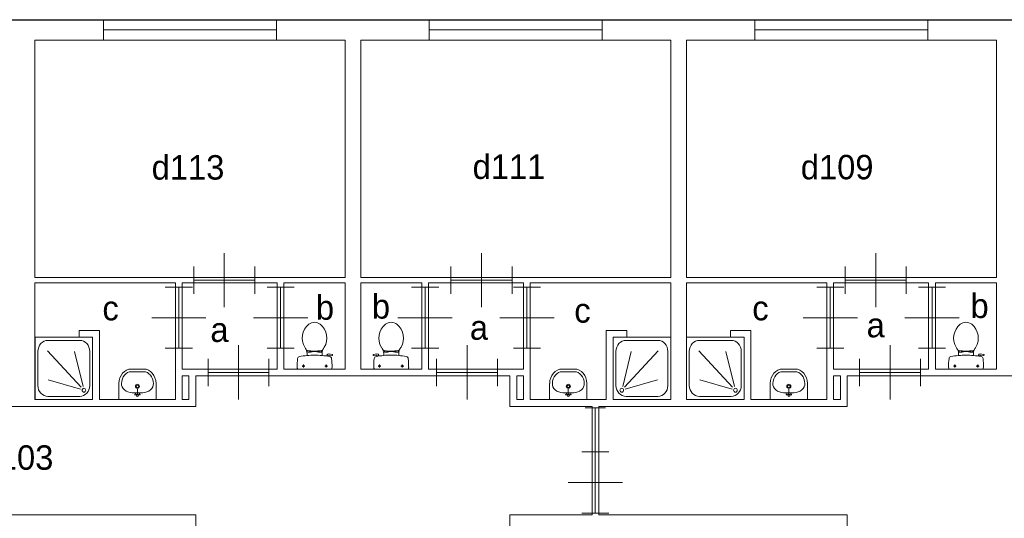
# Model space of a CAD drawing. Header units: millimetres. Extents: x -15 to 226, y -21 to 63.
# Tile 16 of 62: x 21.7 to 36.22, y 38.62 to 45.97. Entities that reach past the tile are written whole.
import ezdxf
from ezdxf.enums import TextEntityAlignment as Align

# ---------------------------------------------------------------- set-up
doc = ezdxf.new("R2010")
doc.units = ezdxf.units.MM
for name, color, linetype in [('BINNENMUUR', 7, 'Continuous'), ('BOUWKUNDE', 7, 'Continuous'), ('BUITENMUUR', 7, 'Continuous'), ('EILAND', 7, 'Continuous'), ('LABEL', 7, 'Continuous'), ('SANITAIR', 7, 'Continuous')]:
    doc.layers.add(name, color=color, linetype=linetype)
doc.styles.add('dgn000', font='dgn000.shx')

# ---------------------------------------------------------------- blocks, each defined once
blk = doc.blocks.new('202112')
at = {"layer": 'BOUWKUNDE', "color": 1, "linetype": 'Continuous', "lineweight": 0}
for p, q in [((-0.2, 0), (0.2, 0)), ((0, 0), (0, -0.9)), ((-0.4, -0.45), (0, -0.45)), ((0, -0.45), (0.4, -0.45)), ((-0.2, -0.9), (0.2, -0.9))]:
    blk.add_line(p, q, dxfattribs=at)
blk = doc.blocks.new('202113')
at = {"layer": 'BOUWKUNDE', "color": 1, "linetype": 'Continuous', "lineweight": 0}
for p, q in [((0.45, 0), (0.45, 0.4)), ((0, -0.2), (0, 0.2)), ((0.9, -0.2), (0.9, 0.2)), ((0, 0), (0.9, 0)), ((0.45, -0.4), (0.45, 0))]:
    blk.add_line(p, q, dxfattribs=at)
blk = doc.blocks.new('202114')
at = {"layer": 'BOUWKUNDE', "color": 1, "linetype": 'Continuous', "lineweight": 0}
for p, q in [((0.2, 0.9), (-0.2, 0.9)), ((0, 0), (0, 0.9)), ((0, 0.45), (-0.4, 0.45)), ((0.4, 0.45), (0, 0.45)), ((0.2, 0), (-0.2, 0))]:
    blk.add_line(p, q, dxfattribs=at)
blk = doc.blocks.new('202115')
at = {"layer": 'BOUWKUNDE', "color": 1, "linetype": 'Continuous', "lineweight": 0}
for p, q in [((0.45, 0), (0.45, 0.4)), ((0, -0.2), (0, 0.2)), ((0.9, -0.2), (0.9, 0.2)), ((0, 0), (0.9, 0)), ((0.45, -0.4), (0.45, 0))]:
    blk.add_line(p, q, dxfattribs=at)
blk = doc.blocks.new('202116')
at = {"layer": 'BOUWKUNDE', "color": 1, "linetype": 'Continuous', "lineweight": 0}
for p, q in [((-0.2, 0), (0.2, 0)), ((0, 0), (0, -0.9)), ((-0.4, -0.45), (0, -0.45)), ((0, -0.45), (0.4, -0.45)), ((-0.2, -0.9), (0.2, -0.9))]:
    blk.add_line(p, q, dxfattribs=at)
blk = doc.blocks.new('202117')
at = {"layer": 'BOUWKUNDE', "color": 1, "linetype": 'Continuous', "lineweight": 0}
for p, q in [((0.45, 0), (0.45, 0.4)), ((0, -0.2), (0, 0.2)), ((0.9, -0.2), (0.9, 0.2)), ((0, 0), (0.9, 0)), ((0.45, -0.4), (0.45, 0))]:
    blk.add_line(p, q, dxfattribs=at)
blk = doc.blocks.new('202118')
at = {"layer": 'BOUWKUNDE', "color": 1, "linetype": 'Continuous', "lineweight": 0}
for p, q in [((0.2, 0.9), (-0.2, 0.9)), ((0, 0), (0, 0.9)), ((0, 0.45), (-0.4, 0.45)), ((0.4, 0.45), (0, 0.45)), ((0.2, 0), (-0.2, 0))]:
    blk.add_line(p, q, dxfattribs=at)
blk = doc.blocks.new('202119')
at = {"layer": 'BOUWKUNDE', "color": 1, "linetype": 'Continuous', "lineweight": 0}
for p, q in [((-0.45, 0.4), (-0.45, 0)), ((-0.9, 0.2), (-0.9, -0.2)), ((0, 0.2), (0, -0.2)), ((0, 0), (-0.9, 0)), ((-0.45, 0), (-0.45, -0.4))]:
    blk.add_line(p, q, dxfattribs=at)
blk = doc.blocks.new('202120')
at = {"layer": 'BOUWKUNDE', "color": 1, "linetype": 'Continuous', "lineweight": 0}
for p, q in [((-0.2, 0), (0.2, 0)), ((0, 0), (0, -0.9)), ((-0.4, -0.45), (0, -0.45)), ((0, -0.45), (0.4, -0.45)), ((-0.2, -0.9), (0.2, -0.9))]:
    blk.add_line(p, q, dxfattribs=at)
blk = doc.blocks.new('202121')
at = {"layer": 'BOUWKUNDE', "color": 1, "linetype": 'Continuous', "lineweight": 0}
for p, q in [((0.448, 0), (0.448, 0.4)), ((0, -0.2), (0, 0.2)), ((0.896, -0.2), (0.896, 0.2)), ((0, 0), (0.896, 0)), ((0.448, -0.4), (0.448, 0))]:
    blk.add_line(p, q, dxfattribs=at)
blk = doc.blocks.new('202122')
at = {"layer": 'BOUWKUNDE', "color": 1, "linetype": 'Continuous', "lineweight": 0}
for p, q in [((0.2, 0.9), (-0.2, 0.9)), ((0, 0), (0, 0.9)), ((0, 0.45), (-0.4, 0.45)), ((0.4, 0.45), (0, 0.45)), ((0.2, 0), (-0.2, 0))]:
    blk.add_line(p, q, dxfattribs=at)
blk = doc.blocks.new('202123')
at = {"layer": 'BOUWKUNDE', "color": 1, "linetype": 'Continuous', "lineweight": 0}
for p, q in [((-0.45, 0.4), (-0.45, 0)), ((-0.9, 0.2), (-0.9, -0.2)), ((0, 0.2), (0, -0.2)), ((0, 0), (-0.9, 0)), ((-0.45, 0), (-0.45, -0.4))]:
    blk.add_line(p, q, dxfattribs=at)
blk = doc.blocks.new('20440')
at = {"layer": 'BOUWKUNDE', "color": 1, "linetype": 'Continuous', "lineweight": 0}
for p, q in [((-2.55, 0.15), (-2.55, -0.15)), ((0, 0.15), (0, -0.15)), ((0, 0), (-2.55, 0))]:
    blk.add_line(p, q, dxfattribs=at)
blk = doc.blocks.new('20441')
at = {"layer": 'BOUWKUNDE', "color": 1, "linetype": 'Continuous', "lineweight": 0}
for p, q in [((-2.55, 0.15), (-2.55, -0.15)), ((0, 0.15), (0, -0.15)), ((0, 0), (-2.55, 0))]:
    blk.add_line(p, q, dxfattribs=at)
blk = doc.blocks.new('20442')
at = {"layer": 'BOUWKUNDE', "color": 1, "linetype": 'Continuous', "lineweight": 0}
for p, q in [((-2.55, 0.15), (-2.55, -0.15)), ((0, 0.15), (0, -0.15)), ((0, 0), (-2.55, 0))]:
    blk.add_line(p, q, dxfattribs=at)
blk = doc.blocks.new('202208')
at = {"layer": 'BOUWKUNDE', "color": 1, "linetype": 'Continuous', "lineweight": 0}
for p, q in [((0.2, 0.9), (-0.2, 0.9)), ((0, 0), (0, 0.9)), ((0, 0.45), (-0.4, 0.45)), ((0.4, 0.45), (0, 0.45)), ((0.2, 0), (-0.2, 0))]:
    blk.add_line(p, q, dxfattribs=at)
blk = doc.blocks.new('20446')
at = {"layer": 'BOUWKUNDE', "color": 1, "linetype": 'Continuous', "lineweight": 0}
for p, q in [((0.15, 0.65), (-0.15, 0.65)), ((0, 0), (0, 0.65)), ((0.15, 0), (-0.15, 0))]:
    blk.add_line(p, q, dxfattribs=at)
blk = doc.blocks.new('DOUCHE27')
at = {"layer": 'SANITAIR', "color": 1, "linetype": 'Continuous', "lineweight": 0}
for p, q in [((-0.191, 0.872), (-0.658, 0.872)), ((-0.807, 0.711), (-0.807, 0.207)), ((-0.666, 0.72), (-0.169, 0.183)), ((-0.141, 0.192), (-0.268, 0.707)), ((-0.042, 0.207), (-0.042, 0.711)), ((-0.177, 0.152), (-0.654, 0.29)), ((-0.658, 0.046), (-0.191, 0.046))]:
    blk.add_line(p, q, dxfattribs=at)
at = {"layer": 'SANITAIR', "color": 1, "linetype": 'Continuous', "lineweight": 0, "flags": 128}
blk.add_lwpolyline([(0, 0.918), (0, 0), (-0.849, 0), (-0.849, 0.918), (0, 0.918)], dxfattribs=at)
at = {"layer": 'SANITAIR', "color": 1, "linetype": 'Continuous', "lineweight": 0}
for centre, major_axis, start_param, end_param in [((-0.658, 0.711), (0, 0.161), 0, 1.570796), ((-0.191, 0.711), (0, 0.161), 4.712389, 6.283185), ((-0.658, 0.207), (0, 0.161), 1.570796, 3.141593), ((-0.191, 0.207), (0, -0.161), 0, 1.570796)]:
    blk.add_ellipse(centre, major_axis=major_axis, ratio=0.924837, start_param=start_param, end_param=end_param, dxfattribs=at)
blk.add_ellipse((-0.128, 0.138), major_axis=(0, -0.0289), ratio=0.924837, dxfattribs=at)
blk = doc.blocks.new('22327')
at = {"color": 1, "linetype": 'Continuous', "lineweight": 0}
blk.add_blockref('DOUCHE27', (0, 0), dxfattribs=at)
blk = doc.blocks.new('DGN_COMPLEXSHAPE50')
at = {"layer": 'SANITAIR', "color": 1, "linetype": 'Continuous', "lineweight": 0}
for p, q in [((32.949, 40.78), (32.948, 40.78)), ((33.131, 40.78), (32.949, 40.78)), ((33.132, 40.78), (33.131, 40.78))]:
    blk.add_line(p, q, dxfattribs=at)
for centre, major_axis, start_param, end_param in [((32.944, 40.6), (-0.002, -0.18), 3.126058, 4.696849), ((33.136, 40.6), (-0.002, 0.18), 4.727929, 6.29872)]:
    blk.add_ellipse(centre, major_axis=major_axis, ratio=0.771034, start_param=start_param, end_param=end_param, dxfattribs=at)
blk = doc.blocks.new('DGN_COMPLEXSHAPE51')
at = {"layer": 'SANITAIR', "color": 1, "linetype": 'Continuous', "lineweight": 0}
for p, q in [((32.949, 40.82), (32.949, 40.82)), ((32.949, 40.82), (33.131, 40.82)), ((33.131, 40.82), (33.131, 40.82)), ((32.765, 40.37), (32.765, 40.605)), ((32.765, 40.605), (32.765, 40.605)), ((33.315, 40.605), (33.315, 40.605)), ((33.315, 40.605), (33.315, 40.37)), ((33.315, 40.37), (32.765, 40.37))]:
    blk.add_line(p, q, dxfattribs=at)
for centre, major_axis, start_param, end_param in [((32.944, 40.6), (-0.002, -0.22), 3.126171, 4.696962), ((33.136, 40.6), (0.002, -0.22), 1.586223, 3.157014)]:
    blk.add_ellipse(centre, major_axis=major_axis, ratio=0.812595, start_param=start_param, end_param=end_param, dxfattribs=at)
blk = doc.blocks.new('WASTB25')
at = {"layer": 'SANITAIR', "color": 1, "linetype": 'Continuous', "lineweight": 0}
for p, q in [((0, 0.065), (0, 0.153)), ((-0.079, 0.1), (0.079, 0.1)), ((0, 0.065), (-0.045, 0.082)), ((-0.037, 0.064), (-0.029, 0.089)), ((0, 0.065), (0.045, 0.082)), ((0.037, 0.064), (0.029, 0.089))]:
    blk.add_line(p, q, dxfattribs=at)
for centre, radius in [((0, 0.195), 0.03), ((0, 0.195), 0.02), ((0, 0.065), 0.0175)]:
    blk.add_circle(centre, radius, dxfattribs=at)
for centre, major_axis, start_param, end_param in [((-0.096, 0.21), (0.136, -0.04), 3.285304, 5.05863), ((0.096, 0.21), (-0.136, -0.04), 1.224555, 2.997882)]:
    blk.add_ellipse(centre, major_axis=major_axis, ratio=0.751905, start_param=start_param, end_param=end_param, dxfattribs=at)
for name in ['DGN_COMPLEXSHAPE51', 'DGN_COMPLEXSHAPE50']:
    blk.add_blockref(name, (-33.04, -40.37), dxfattribs=at)
blk = doc.blocks.new('22125')
at = {"color": 1, "linetype": 'Continuous', "lineweight": 0}
blk.add_blockref('WASTB25', (0, 0), dxfattribs=at)
blk = doc.blocks.new('TOIL2B27')
at = {"layer": 'SANITAIR', "color": 1, "linetype": 'Continuous', "lineweight": 0}
for p, q in [((-0.105, 0.2), (-0.105, 0.23)), ((-0.095, 0.271), (-0.095, 0.25)), ((-0.095, 0.25), (-0.051, 0.25)), ((-0.061, 0.25), (-0.061, 0.268)), ((-0.051, 0.25), (-0.051, 0.267)), ((-0.051, 0.255), (-0.029, 0.255)), ((-0.029, 0.255), (-0.029, 0.26)), ((-0.029, 0.26), (0.041, 0.26)), ((0.041, 0.255), (0.041, 0.26)), ((0.063, 0.255), (0.041, 0.255)), ((0.063, 0.25), (0.063, 0.266)), ((0.107, 0.25), (0.063, 0.25)), ((0.073, 0.25), (0.073, 0.267)), ((0.107, 0.27), (0.107, 0.25)), ((0.117, 0.23), (0.117, 0.2)), ((0.184, 0.192), (0.189, 0.206)), ((0.187, 0.202), (0.216, 0.196)), ((0.217, 0.197), (0.214, 0.187)), ((0.268, 0.216), (0.216, 0.224)), ((0.228, 0.205), (0.265, 0.2)), ((0.27, 0.204), (0.272, 0.21)), ((0.254, 0), (-0.242, 0)), ((-0.137, 0.045), (-0.178, 0.045)), ((-0.157, 0.066), (-0.157, 0.024)), ((0.199, 0.045), (0.158, 0.045)), ((0.179, 0.065), (0.179, 0.025))]:
    blk.add_line(p, q, dxfattribs=at)
at = {"layer": 'SANITAIR', "color": 1, "linetype": 'Continuous', "lineweight": 0, "flags": 128}
for points in [[(-0.138, 0.321, -0.373743), (-0.079, 0.66)], [(-0.079, 0.66, -0.355306), (0.091, 0.66)], [(0.091, 0.66, -0.373743), (0.15, 0.321)], [(-0.127, 0.303, -0.012002), (-0.138, 0.321)], [(-0.127, 0.303, -0.14875), (-0.105, 0.231)], [(0.117, 0.231, -0.14875), (0.139, 0.303)], [(0.15, 0.321, -0.012002), (0.139, 0.303)], [(-0.251, 0.028, -0.027631), (-0.244, 0.155)], [(-0.244, 0.155, -0.329555), (-0.217, 0.184)], [(-0.217, 0.184, -0.0236), (-0.105, 0.2)], [(-0.097, 0.272, -0.201836), (-0.11, 0.28)], [(-0.104, 0.2, -0.046301), (0.117, 0.2)], [(0.107, 0.27, -0.055188), (-0.097, 0.272)], [(0.121, 0.278, -0.205811), (0.107, 0.27)], [(0.117, 0.2, -0.023676), (0.23, 0.184)], [(0.189, 0.207, -0.376626), (0.217, 0.224)], [(0.217, 0.197, -0.390563), (0.228, 0.205)], [(0.23, 0.184, -0.329382), (0.257, 0.155)], [(0.257, 0.155, -0.02771), (0.264, 0.028)], [(0.271, 0.204, -0.371321), (0.265, 0.2)], [(0.268, 0.217, -0.451842), (0.272, 0.21)], [(-0.242, 0, -0.172952), (-0.251, 0.028)], [(0.264, 0.028, -0.172952), (0.254, 0)]]:
    blk.add_lwpolyline(points, format="xyb", dxfattribs=at)
at = {"layer": 'SANITAIR', "color": 1, "linetype": 'Continuous', "lineweight": 0}
for centre in [(-0.157, 0.045), (0.179, 0.045)]:
    blk.add_circle(centre, 0.012, dxfattribs=at)
blk = doc.blocks.new('22027')
at = {"color": 1, "linetype": 'Continuous', "lineweight": 0}
blk.add_blockref('TOIL2B27', (-0.006, 0), dxfattribs=at)
blk = doc.blocks.new('DOUCHE29')
at = {"layer": 'SANITAIR', "color": 1, "linetype": 'Continuous', "lineweight": 0}
for p, q in [((-0.191, 0.872), (-0.658, 0.872)), ((-0.807, 0.711), (-0.807, 0.207)), ((-0.666, 0.72), (-0.169, 0.183)), ((-0.141, 0.192), (-0.268, 0.707)), ((-0.042, 0.207), (-0.042, 0.711)), ((-0.177, 0.152), (-0.654, 0.29)), ((-0.658, 0.046), (-0.191, 0.046))]:
    blk.add_line(p, q, dxfattribs=at)
at = {"layer": 'SANITAIR', "color": 1, "linetype": 'Continuous', "lineweight": 0, "flags": 128}
blk.add_lwpolyline([(0, 0.918), (0, 0), (-0.849, 0), (-0.849, 0.918), (0, 0.918)], dxfattribs=at)
at = {"layer": 'SANITAIR', "color": 1, "linetype": 'Continuous', "lineweight": 0}
for centre, major_axis, start_param, end_param in [((-0.658, 0.711), (0, 0.161), 0, 1.570796), ((-0.191, 0.711), (0, 0.161), 4.712389, 6.283185), ((-0.658, 0.207), (0, 0.161), 1.570796, 3.141593), ((-0.191, 0.207), (0, -0.161), 0, 1.570796)]:
    blk.add_ellipse(centre, major_axis=major_axis, ratio=0.924837, start_param=start_param, end_param=end_param, dxfattribs=at)
blk.add_ellipse((-0.128, 0.138), major_axis=(0, -0.0289), ratio=0.924837, dxfattribs=at)
blk = doc.blocks.new('22329')
at = {"color": 1, "linetype": 'Continuous', "lineweight": 0}
blk.add_blockref('DOUCHE29', (0, 0), dxfattribs=at)
blk = doc.blocks.new('DGN_COMPLEXSHAPE54')
at = {"layer": 'SANITAIR', "color": 1, "linetype": 'Continuous', "lineweight": 0}
for p, q in [((23.349, 40.78), (23.348, 40.78)), ((23.531, 40.78), (23.349, 40.78)), ((23.532, 40.78), (23.531, 40.78))]:
    blk.add_line(p, q, dxfattribs=at)
for centre, major_axis, start_param, end_param in [((23.344, 40.6), (-0.002, -0.18), 3.126058, 4.696849), ((23.536, 40.6), (-0.002, 0.18), 4.727929, 6.29872)]:
    blk.add_ellipse(centre, major_axis=major_axis, ratio=0.771034, start_param=start_param, end_param=end_param, dxfattribs=at)
blk = doc.blocks.new('DGN_COMPLEXSHAPE55')
at = {"layer": 'SANITAIR', "color": 1, "linetype": 'Continuous', "lineweight": 0}
for p, q in [((23.349, 40.82), (23.349, 40.82)), ((23.349, 40.82), (23.531, 40.82)), ((23.531, 40.82), (23.531, 40.82)), ((23.165, 40.37), (23.165, 40.605)), ((23.165, 40.605), (23.165, 40.605)), ((23.715, 40.605), (23.715, 40.605)), ((23.715, 40.605), (23.715, 40.37)), ((23.715, 40.37), (23.165, 40.37))]:
    blk.add_line(p, q, dxfattribs=at)
for centre, major_axis, start_param, end_param in [((23.344, 40.6), (-0.002, -0.22), 3.126171, 4.696962), ((23.536, 40.6), (0.002, -0.22), 1.586223, 3.157014)]:
    blk.add_ellipse(centre, major_axis=major_axis, ratio=0.812595, start_param=start_param, end_param=end_param, dxfattribs=at)
blk = doc.blocks.new('WASTB27')
at = {"layer": 'SANITAIR', "color": 1, "linetype": 'Continuous', "lineweight": 0}
for p, q in [((0, 0.065), (0, 0.153)), ((-0.079, 0.1), (0.079, 0.1)), ((0, 0.065), (-0.045, 0.082)), ((-0.037, 0.064), (-0.029, 0.089)), ((0, 0.065), (0.045, 0.082)), ((0.037, 0.064), (0.029, 0.089))]:
    blk.add_line(p, q, dxfattribs=at)
for centre, radius in [((0, 0.195), 0.03), ((0, 0.195), 0.02), ((0, 0.065), 0.0175)]:
    blk.add_circle(centre, radius, dxfattribs=at)
for centre, major_axis, start_param, end_param in [((-0.096, 0.21), (0.136, -0.04), 3.285304, 5.05863), ((0.096, 0.21), (-0.136, -0.04), 1.224555, 2.997882)]:
    blk.add_ellipse(centre, major_axis=major_axis, ratio=0.751905, start_param=start_param, end_param=end_param, dxfattribs=at)
for name in ['DGN_COMPLEXSHAPE55', 'DGN_COMPLEXSHAPE54']:
    blk.add_blockref(name, (-23.44, -40.37), dxfattribs=at)
blk = doc.blocks.new('22127')
at = {"color": 1, "linetype": 'Continuous', "lineweight": 0}
blk.add_blockref('WASTB27', (0, 0), dxfattribs=at)
blk = doc.blocks.new('TOIL2B29')
at = {"layer": 'SANITAIR', "color": 1, "linetype": 'Continuous', "lineweight": 0}
for p, q in [((-0.105, 0.2), (-0.105, 0.23)), ((-0.095, 0.271), (-0.095, 0.25)), ((-0.095, 0.25), (-0.051, 0.25)), ((-0.061, 0.25), (-0.061, 0.268)), ((-0.051, 0.25), (-0.051, 0.267)), ((-0.051, 0.255), (-0.029, 0.255)), ((-0.029, 0.255), (-0.029, 0.26)), ((-0.029, 0.26), (0.041, 0.26)), ((0.041, 0.255), (0.041, 0.26)), ((0.063, 0.255), (0.041, 0.255)), ((0.063, 0.25), (0.063, 0.266)), ((0.107, 0.25), (0.063, 0.25)), ((0.073, 0.25), (0.073, 0.267)), ((0.107, 0.27), (0.107, 0.25)), ((0.117, 0.23), (0.117, 0.2)), ((0.184, 0.192), (0.189, 0.206)), ((0.187, 0.202), (0.216, 0.196)), ((0.217, 0.197), (0.214, 0.187)), ((0.268, 0.216), (0.216, 0.224)), ((0.228, 0.205), (0.265, 0.2)), ((0.27, 0.204), (0.272, 0.21)), ((0.254, 0), (-0.242, 0)), ((-0.137, 0.045), (-0.178, 0.045)), ((-0.157, 0.066), (-0.157, 0.024)), ((0.199, 0.045), (0.158, 0.045)), ((0.179, 0.065), (0.179, 0.025))]:
    blk.add_line(p, q, dxfattribs=at)
at = {"layer": 'SANITAIR', "color": 1, "linetype": 'Continuous', "lineweight": 0, "flags": 128}
for points in [[(-0.138, 0.321, -0.373743), (-0.079, 0.66)], [(-0.079, 0.66, -0.355306), (0.091, 0.66)], [(0.091, 0.66, -0.373743), (0.15, 0.321)], [(-0.127, 0.303, -0.012002), (-0.138, 0.321)], [(-0.127, 0.303, -0.14875), (-0.105, 0.231)], [(0.117, 0.231, -0.14875), (0.139, 0.303)], [(0.15, 0.321, -0.012002), (0.139, 0.303)], [(-0.251, 0.028, -0.027631), (-0.244, 0.155)], [(-0.244, 0.155, -0.329555), (-0.217, 0.184)], [(-0.217, 0.184, -0.0236), (-0.105, 0.2)], [(-0.097, 0.272, -0.201836), (-0.11, 0.28)], [(-0.104, 0.2, -0.046301), (0.117, 0.2)], [(0.107, 0.27, -0.055188), (-0.097, 0.272)], [(0.121, 0.278, -0.205811), (0.107, 0.27)], [(0.117, 0.2, -0.023676), (0.23, 0.184)], [(0.189, 0.207, -0.376626), (0.217, 0.224)], [(0.217, 0.197, -0.390563), (0.228, 0.205)], [(0.23, 0.184, -0.329382), (0.257, 0.155)], [(0.257, 0.155, -0.02771), (0.264, 0.028)], [(0.271, 0.204, -0.371321), (0.265, 0.2)], [(0.268, 0.217, -0.451842), (0.272, 0.21)], [(-0.242, 0, -0.172952), (-0.251, 0.028)], [(0.264, 0.028, -0.172952), (0.254, 0)]]:
    blk.add_lwpolyline(points, format="xyb", dxfattribs=at)
at = {"layer": 'SANITAIR', "color": 1, "linetype": 'Continuous', "lineweight": 0}
for centre in [(-0.157, 0.045), (0.179, 0.045)]:
    blk.add_circle(centre, 0.012, dxfattribs=at)
blk = doc.blocks.new('22029')
at = {"color": 1, "linetype": 'Continuous', "lineweight": 0}
blk.add_blockref('TOIL2B29', (-0.006, 0), dxfattribs=at)
blk = doc.blocks.new('DOUCHE30')
at = {"layer": 'SANITAIR', "color": 1, "linetype": 'Continuous', "lineweight": 0}
for p, q in [((0.191, 0.872), (0.658, 0.872)), ((0.042, 0.207), (0.042, 0.711)), ((0.141, 0.192), (0.268, 0.707)), ((0.666, 0.72), (0.169, 0.183)), ((0.807, 0.711), (0.807, 0.207)), ((0.177, 0.152), (0.654, 0.29)), ((0.658, 0.046), (0.191, 0.046))]:
    blk.add_line(p, q, dxfattribs=at)
at = {"layer": 'SANITAIR', "color": 1, "linetype": 'Continuous', "lineweight": 0, "flags": 128}
blk.add_lwpolyline([(0, 0.918), (0, 0), (0.849, 0), (0.849, 0.918), (0, 0.918)], dxfattribs=at)
at = {"layer": 'SANITAIR', "color": 1, "linetype": 'Continuous', "lineweight": 0}
for centre, major_axis, start_param, end_param in [((0.191, 0.711), (0, 0.161), 0, 1.570796), ((0.658, 0.711), (0, 0.161), 4.712389, 6.283185), ((0.191, 0.207), (0, -0.161), 4.712389, 6.283185), ((0.658, 0.207), (0, -0.161), 0, 1.570796)]:
    blk.add_ellipse(centre, major_axis=major_axis, ratio=0.924837, start_param=start_param, end_param=end_param, dxfattribs=at)
blk.add_ellipse((0.128, 0.138), major_axis=(0, -0.0289), ratio=0.924837, dxfattribs=at)
blk = doc.blocks.new('22330')
at = {"color": 1, "linetype": 'Continuous', "lineweight": 0}
blk.add_blockref('DOUCHE30', (0, 0), dxfattribs=at)
blk = doc.blocks.new('DGN_COMPLEXSHAPE56')
at = {"layer": 'SANITAIR', "color": 1, "linetype": 'Continuous', "lineweight": 0}
for p, q in [((29.698, 40.78), (29.699, 40.78)), ((29.699, 40.78), (29.881, 40.78)), ((29.881, 40.78), (29.882, 40.78))]:
    blk.add_line(p, q, dxfattribs=at)
for centre, major_axis, start_param, end_param in [((29.694, 40.6), (0.002, 0.18), 6.267651, 7.838442), ((29.886, 40.6), (0.002, -0.18), 1.586336, 3.157127)]:
    blk.add_ellipse(centre, major_axis=major_axis, ratio=0.771034, start_param=start_param, end_param=end_param, dxfattribs=at)
blk = doc.blocks.new('DGN_COMPLEXSHAPE57')
at = {"layer": 'SANITAIR', "color": 1, "linetype": 'Continuous', "lineweight": 0}
for p, q in [((29.881, 40.82), (29.699, 40.82)), ((29.699, 40.82), (29.699, 40.82)), ((29.881, 40.82), (29.881, 40.82)), ((29.515, 40.605), (29.515, 40.605)), ((29.515, 40.605), (29.515, 40.37)), ((30.065, 40.37), (30.065, 40.605)), ((30.065, 40.605), (30.065, 40.605)), ((29.515, 40.37), (30.065, 40.37))]:
    blk.add_line(p, q, dxfattribs=at)
for centre, major_axis, start_param, end_param in [((29.694, 40.6), (-0.002, -0.22), 3.126171, 4.696962), ((29.886, 40.6), (0.002, -0.22), 1.586223, 3.157014)]:
    blk.add_ellipse(centre, major_axis=major_axis, ratio=0.812595, start_param=start_param, end_param=end_param, dxfattribs=at)
blk = doc.blocks.new('WASTB28')
at = {"layer": 'SANITAIR', "color": 1, "linetype": 'Continuous', "lineweight": 0}
for p, q in [((0, 0.065), (0, 0.153)), ((0.079, 0.1), (-0.079, 0.1)), ((0, 0.065), (-0.045, 0.082)), ((-0.037, 0.064), (-0.029, 0.089)), ((0, 0.065), (0.045, 0.082)), ((0.037, 0.064), (0.029, 0.089))]:
    blk.add_line(p, q, dxfattribs=at)
for centre, radius in [((0, 0.195), 0.03), ((0, 0.195), 0.02), ((0, 0.065), 0.0175)]:
    blk.add_circle(centre, radius, dxfattribs=at)
for centre, major_axis, start_param, end_param in [((-0.096, 0.21), (0.136, -0.04), 3.285304, 5.05863), ((0.096, 0.21), (-0.136, -0.04), 1.224555, 2.997882)]:
    blk.add_ellipse(centre, major_axis=major_axis, ratio=0.751905, start_param=start_param, end_param=end_param, dxfattribs=at)
for name in ['DGN_COMPLEXSHAPE57', 'DGN_COMPLEXSHAPE56']:
    blk.add_blockref(name, (-29.79, -40.37), dxfattribs=at)
blk = doc.blocks.new('22128')
at = {"color": 1, "linetype": 'Continuous', "lineweight": 0}
blk.add_blockref('WASTB28', (0, 0), dxfattribs=at)
blk = doc.blocks.new('TOIL2B30')
at = {"layer": 'SANITAIR', "color": 1, "linetype": 'Continuous', "lineweight": 0}
for p, q in [((-0.27, 0.204), (-0.272, 0.21)), ((-0.268, 0.216), (-0.216, 0.224)), ((-0.228, 0.205), (-0.265, 0.2)), ((-0.217, 0.197), (-0.214, 0.187)), ((-0.187, 0.202), (-0.216, 0.196)), ((-0.184, 0.192), (-0.189, 0.206)), ((-0.117, 0.23), (-0.117, 0.2)), ((-0.107, 0.27), (-0.107, 0.25)), ((-0.107, 0.25), (-0.063, 0.25)), ((-0.073, 0.25), (-0.073, 0.267)), ((-0.063, 0.25), (-0.063, 0.266)), ((-0.063, 0.255), (-0.041, 0.255)), ((0.029, 0.26), (-0.041, 0.26)), ((-0.041, 0.255), (-0.041, 0.26)), ((0.029, 0.255), (0.029, 0.26)), ((0.051, 0.255), (0.029, 0.255)), ((0.051, 0.25), (0.051, 0.267)), ((0.095, 0.25), (0.051, 0.25)), ((0.061, 0.25), (0.061, 0.268)), ((0.095, 0.271), (0.095, 0.25)), ((0.105, 0.2), (0.105, 0.23)), ((-0.254, 0), (0.242, 0)), ((-0.199, 0.045), (-0.158, 0.045)), ((-0.179, 0.065), (-0.179, 0.025)), ((0.137, 0.045), (0.178, 0.045)), ((0.157, 0.066), (0.157, 0.024))]:
    blk.add_line(p, q, dxfattribs=at)
for centre in [(-0.179, 0.045), (0.157, 0.045)]:
    blk.add_circle(centre, 0.012, dxfattribs=at)
for centre, radius, start, end in [((0.074, 0.456), 0.263, 129.1208, 211.0923), ((-0.006, 0.555), 0.135, 50.8792, 129.1208), ((-0.087, 0.456), 0.263, 328.9077, 50.8792), ((0.235, 0.553), 0.45, 211.0923, 213.8429), ((-0.246, 0.231), 0.129, 0, 33.8429), ((0.234, 0.231), 0.129, 146.1571, 180), ((-0.247, 0.553), 0.45, 326.1571, 328.9077), ((-0.268, 0.212), 0.005, 98.4779, 195.7398), ((-0.266, 0.205), 0.005, 195.7398, 277.2238), ((0.886, 0.028), 1.15, 173.6509, 180), ((-0.223, 0.151), 0.0335, 100.7271, 173.6509), ((-0.006, -0.995), 1.2, 95.3019, 100.7271), ((-0.227, 0.195), 0.01, 11.8886, 97.2238), ((-0.213, 0.2), 0.025, 15.9272, 98.4779), ((-0.105, 0.29), 0.02, 217.7817, 264.3005), ((-0.006, -0.992), 1.198, 84.6981, 95.3019), ((-0.015, 1.191), 0.926, 264.3005, 276.9358), ((0.094, 0.292), 0.02, 276.9358, 322.58), ((-0.006, -0.995), 1.2, 79.2904, 84.6981), ((0.211, 0.151), 0.034, 6.3309, 79.2904), ((-0.899, 0.028), 1.15, 0, 6.3309), ((-0.22, 0.027), 0.0434, 178.9808, 218.2302), ((0.208, 0.027), 0.0434, 321.7698, 1.0192)]:
    blk.add_arc(centre, radius, start, end, dxfattribs=at)
blk = doc.blocks.new('22030')
at = {"color": 1, "linetype": 'Continuous', "lineweight": 0}
blk.add_blockref('TOIL2B30', (0.006, 0), dxfattribs=at)
blk = doc.blocks.new('AnonymousCell')
at = {"layer": 'BUITENMUUR', "color": 1, "linetype": 'Continuous', "lineweight": 30, "flags": 128}
blk.add_lwpolyline([(-24.8, -22.985), (-24.8, -15.785), (-26, -15.785), (-26, 22.985), (-18.4, 22.985), (-13.97, 22.985), (24.8, 22.985), (24.8, 15.785), (26, 15.785), (26, -22.985), (18.4, -22.985), (13.97, -22.985), (-24.8, -22.985)], dxfattribs=at)
at = {"layer": 'EILAND', "color": 1, "linetype": 'Continuous', "lineweight": 13, "flags": 128}
for points in [[(-1.9, 17.385), (-1.9, 17.735), (-1.8, 17.735), (-1.8, 17.385), (-1.9, 17.385)], [(3.03, 17.735), (3.03, 17.385), (3.13, 17.385), (3.13, 17.735), (3.03, 17.735)], [(7.7, 17.385), (7.7, 17.735), (7.8, 17.735), (7.8, 17.385), (7.7, 17.385)]]:
    blk.add_lwpolyline(points, dxfattribs=at)

msp = doc.modelspace()

# ---------------------------------------------------------------- linework, layer by layer
at = {"layer": 'BINNENMUUR', "color": 1, "linetype": 'Continuous', "lineweight": 13, "flags": 128}
for points in [[(21.93, 45.67), (26.5, 45.67), (26.5, 42.17), (21.93, 42.17), (21.93, 45.67)], [(26.73, 45.67), (31.3, 45.67), (31.3, 42.17), (26.73, 42.17), (26.73, 45.67)], [(31.53, 45.67), (36.1, 45.67), (36.1, 42.17), (31.53, 42.17), (31.53, 45.67)], [(21.93, 42.09), (24, 42.09), (24, 40.37), (22.88, 40.37), (22.88, 41.39), (22.58, 41.39), (22.58, 41.29), (22.78, 41.29), (22.78, 40.37), (21.93, 40.37), (21.93, 42.09)], [(24.1, 42.09), (25.5, 42.09), (25.5, 40.82), (24.1, 40.82), (24.1, 42.09)], [(26.5, 42.09), (26.5, 40.82), (25.6, 40.82), (25.6, 42.09), (26.5, 42.09)], [(26.73, 42.09), (27.63, 42.09), (27.63, 40.82), (26.73, 40.82), (26.73, 42.09)], [(27.73, 42.09), (29.13, 42.09), (29.13, 40.82), (27.73, 40.82), (27.73, 42.09)], [(31.3, 42.09), (29.23, 42.09), (29.23, 40.37), (30.35, 40.37), (30.35, 41.39), (30.65, 41.39), (30.65, 41.29), (30.45, 41.29), (30.45, 40.37), (31.3, 40.37), (31.3, 42.09)], [(31.53, 42.09), (33.6, 42.09), (33.6, 40.37), (32.48, 40.37), (32.48, 41.39), (32.18, 41.39), (32.18, 41.29), (32.38, 41.29), (32.38, 40.37), (31.53, 40.37), (31.53, 42.09)], [(35.1, 42.09), (33.7, 42.09), (33.7, 40.82), (35.1, 40.82), (35.1, 42.09)], [(36.1, 42.09), (36.1, 40.82), (35.2, 40.82), (35.2, 42.09), (36.1, 42.09)], [(13.48, 38.67), (13.48, 40.27), (14.7, 40.27), (14.7, 40.72), (19.33, 40.72), (19.33, 40.27), (24.3, 40.27), (24.3, 40.72), (28.93, 40.72), (28.93, 40.27), (30.142, 40.27), (30.142, 38.67), (28.93, 38.67), (28.93, 38.22), (24.3, 38.22), (24.3, 38.67), (19.33, 38.67), (19.33, 38.22), (14.7, 38.22), (14.7, 38.67), (13.48, 38.67)], [(48.13, 40.72), (43.5, 40.72), (43.5, 40.27), (38.53, 40.27), (38.53, 40.72), (33.9, 40.72), (33.9, 40.27), (30.242, 40.27), (30.242, 38.67), (33.9, 38.67), (33.9, 38.22)]]:
    msp.add_lwpolyline(points, dxfattribs=at)

# ---------------------------------------------------------------- block references
at = {"color": 1, "linetype": 'Continuous', "lineweight": 0}
for name, p in [('20442', (25.49, 45.82)), ('20441', (30.29, 45.82)), ('20440', (35.09, 45.82)), ('202123', (25.17, 42.13)), ('202119', (28.96, 42.13)), ('202115', (33.87, 42.13)), ('202120', (24.05, 42.026)), ('202122', (25.55, 41.126)), ('202116', (27.68, 42.026)), ('202118', (29.18, 41.126)), ('202112', (33.65, 42.026)), ('202114', (35.15, 41.126)), ('22029', (26.05, 40.82)), ('22030', (27.18, 40.82)), ('22027', (35.65, 40.82)), ('22329', (22.78, 40.37)), ('22330', (30.45, 40.37)), ('22327', (32.38, 40.37)), ('202121', (24.482, 40.77)), ('202117', (27.848, 40.77)), ('202113', (34.082, 40.77)), ('22127', (23.44, 40.37)), ('22128', (29.79, 40.37)), ('22125', (33.04, 40.37)), ('20446', (30.187, 39.598)), ('202208', (30.187, 38.698))]:
    msp.add_blockref(name, p, dxfattribs=at)
at = {"layer": 'BUITENMUUR', "color": 1, "linetype": 'Continuous', "lineweight": 30}
msp.add_blockref('AnonymousCell', (26, 22.985), dxfattribs=at)

# ---------------------------------------------------------------- texts
at = {"layer": 'LABEL', "color": 1, "linetype": 'Continuous', "lineweight": 0, "style": 'dgn000'}
for s, p in [('d113', (23.65, 43.793)), ('d111', (28.38, 43.803)), ('d109', (33.216, 43.797)), ('b', (26.07, 41.727)), ('b', (26.895, 41.744)), ('b', (35.717, 41.753)), ('c', (22.924, 41.718)), ('c', (32.501, 41.718)), ('c', (29.878, 41.684)), ('a', (28.339, 41.432)), ('a', (34.186, 41.468)), ('a', (24.515, 41.4)), ('d103', (21.13, 39.516))]:
    msp.add_text(s, height=0.36, dxfattribs=at).set_placement(p, align=Align.MIDDLE_LEFT)

doc.saveas('drawing.dxf')
